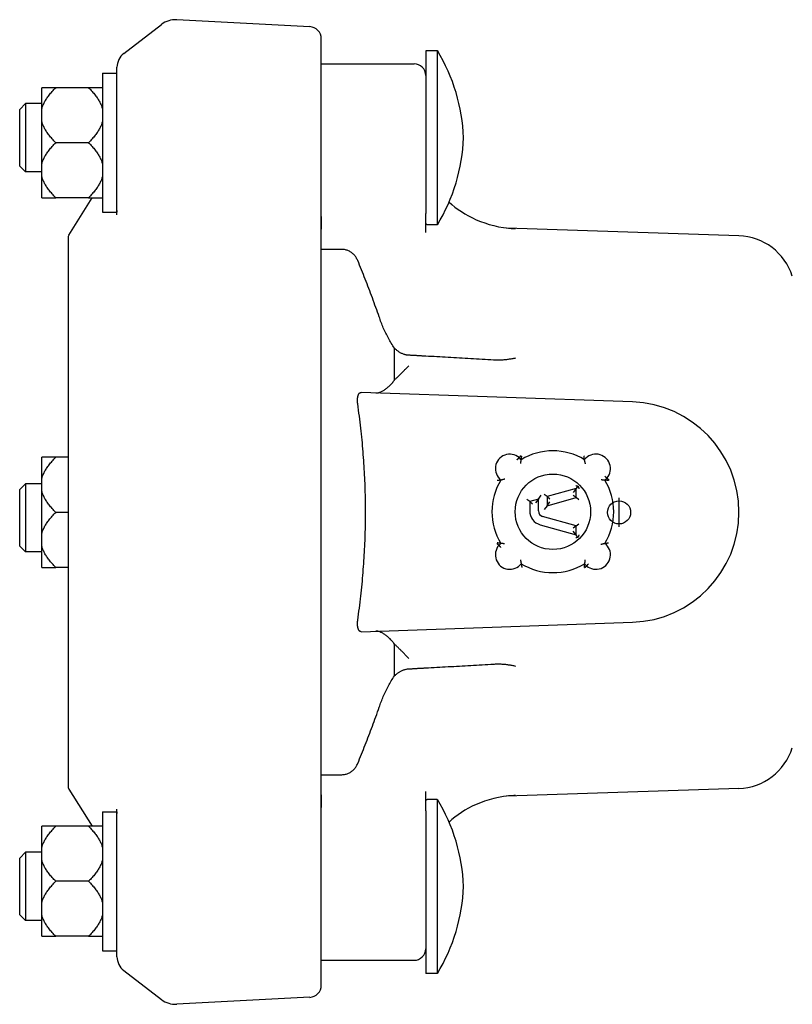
# Model space of a CAD drawing. Header units: millimetres. Extents: x 577 to 4791, y 137 to 743.
# Tile 2 of 4: x 800 to 933, y 356 to 525. Entities that reach past the tile are written whole.
import ezdxf

# ---------------------------------------------------------------- set-up
doc = ezdxf.new("R2010")
doc.units = ezdxf.units.MM
doc.layers.add('DETAIL', color=2, linetype='Continuous')
doc.layers.add('ORIGIN', color=6, linetype='Continuous')

msp = doc.modelspace()

# ---------------------------------------------------------------- linework, layer by layer
at = {"layer": 'DETAIL'}
for p, q in [((817.56, 519.62), (824.05, 524.62)), ((849.62, 524.24), (826.7, 525.44)), ((851.62, 491.55), (851.62, 522.14)), ((869.62, 520.1), (869.62, 492.06)), ((871.62, 520.1), (869.62, 520.1)), ((871.62, 520.1), (871.62, 490.1)), ((851.62, 517.84), (867.62, 517.84)), ((813.89, 516.25), (813.89, 492.25)), ((813.89, 516.25), (816.39, 516.25)), ((816.39, 491.81), (816.39, 517.24)), ((803.44, 510.07), (803.44, 513.73)), ((805.84, 513.73), (803.44, 513.73)), ((811.49, 513.73), (805.84, 513.73)), ((813.89, 513.73), (811.49, 513.73)), ((799.62, 509.98), (800.62, 510.98)), ((800.62, 510.98), (800.62, 499.23)), ((803.44, 510.98), (800.62, 510.98)), ((799.62, 500.23), (799.62, 509.98)), ((803.44, 507.91), (803.44, 510.07)), ((803.44, 500.58), (803.44, 507.91)), ((811.49, 504.25), (805.84, 504.25)), ((799.62, 500.23), (800.62, 499.23)), ((803.44, 499.23), (800.62, 499.23)), ((803.44, 498.43), (803.44, 500.58)), ((803.44, 494.76), (803.44, 498.43)), ((803.44, 494.76), (805.84, 494.76)), ((811.49, 494.76), (805.84, 494.76)), ((808.1, 488.31), (812.13, 494.76)), ((811.49, 494.76), (813.89, 494.76)), ((813.89, 492.25), (816.27, 492.25)), ((851.62, 491.55), (851.62, 489.33)), ((869.62, 488.74), (869.62, 492.06)), ((851.62, 391.87), (851.62, 489.33)), ((871.62, 490.1), (869.89, 490.1)), ((923.62, 488.21), (883.62, 489.54)), ((807.95, 487.78), (807.95, 393.37)), ((855.17, 485.85), (851.62, 485.85)), ((864.21, 463.33), (864.21, 468.83)), ((905.28, 459.57), (858.49, 461.21)), ((805.84, 450.02), (803.44, 450.02)), ((803.44, 446.35), (803.44, 450.02)), ((807.95, 450.02), (805.84, 450.02)), ((886.08, 449.61), (885.73, 449.98)), ((803.44, 444.2), (803.44, 446.35)), ((900.51, 446.1), (900.85, 446.43)), ((799.62, 444.46), (800.62, 445.46)), ((800.62, 445.46), (800.62, 433.71)), ((803.44, 445.46), (800.62, 445.46)), ((895.54, 444.64), (890.54, 443.24)), ((895.54, 444.64), (895.04, 443.98)), ((895.86, 445.06), (895.54, 444.64)), ((895.54, 443.08), (895.54, 444.64)), ((799.62, 434.71), (799.62, 444.46)), ((803.44, 436.87), (803.44, 444.2)), ((889.04, 442.82), (889.54, 443.47)), ((890.54, 443.24), (890.04, 443.62)), ((890.54, 443.24), (891.04, 442.86)), ((890.54, 443.24), (890.54, 441.68)), ((890.54, 441.68), (895.54, 443.08)), ((895.54, 443.08), (895.04, 443.46)), ((896.04, 442.7), (895.54, 443.08)), ((887.54, 442.39), (887.04, 442.77)), ((889.04, 442.82), (887.54, 442.39)), ((887.54, 442.39), (887.54, 440.79)), ((887.54, 442.39), (888.04, 442.02)), ((889.04, 442.82), (888.54, 442.16)), ((889.04, 440.79), (889.04, 442.82)), ((890.54, 441.68), (890.04, 441.02)), ((890.54, 441.68), (891.04, 442.34)), ((807.95, 440.53), (805.84, 440.53)), ((895.54, 438.21), (889.77, 439.82)), ((889.37, 438.38), (895.54, 436.65)), ((895.54, 438.21), (895.04, 437.83)), ((895.54, 438.21), (896.04, 438.58)), ((895.54, 436.65), (895.54, 438.21)), ((803.44, 434.71), (803.44, 436.87)), ((895.54, 436.65), (895.04, 437.31)), ((895.86, 436.22), (895.54, 436.65)), ((799.62, 434.71), (800.62, 433.71)), ((803.44, 431.05), (803.44, 434.71)), ((882.57, 435.18), (882.22, 434.84)), ((803.44, 433.71), (800.62, 433.71)), ((897, 431.67), (897.35, 431.31)), ((803.44, 431.05), (805.84, 431.05)), ((807.95, 431.05), (805.84, 431.05)), ((858.49, 419.96), (905.28, 421.6)), ((864.21, 412.34), (864.21, 417.84)), ((851.62, 395.32), (855.17, 395.32)), ((808.1, 392.84), (812.11, 386.42)), ((869.62, 389.11), (869.62, 392.43)), ((923.62, 392.96), (883.62, 391.63)), ((851.62, 391.87), (851.62, 389.65)), ((871.62, 391.07), (869.89, 391.07)), ((871.62, 391.07), (871.62, 361.07)), ((813.89, 388.94), (813.89, 364.94)), ((813.89, 388.94), (816.27, 388.94)), ((816.39, 363.95), (816.39, 389.38)), ((851.62, 359.05), (851.62, 389.65)), ((869.62, 389.11), (869.62, 361.07)), ((805.84, 386.42), (803.44, 386.42)), ((803.44, 382.76), (803.44, 386.42)), ((811.49, 386.42), (805.84, 386.42)), ((813.89, 386.42), (811.49, 386.42)), ((799.62, 380.94), (800.62, 381.94)), ((800.62, 381.94), (800.62, 370.19)), ((803.44, 381.94), (800.62, 381.94)), ((803.44, 380.61), (803.44, 382.76)), ((799.62, 371.19), (799.62, 380.94)), ((803.44, 373.28), (803.44, 380.61)), ((811.49, 376.94), (805.84, 376.94)), ((803.44, 371.12), (803.44, 373.28)), ((799.62, 371.19), (800.62, 370.19)), ((803.44, 370.19), (800.62, 370.19)), ((803.44, 367.46), (803.44, 371.12)), ((803.44, 367.46), (805.84, 367.46)), ((811.49, 367.46), (805.84, 367.46)), ((811.49, 367.46), (813.89, 367.46)), ((813.89, 364.94), (816.39, 364.94)), ((851.62, 363.33), (867.62, 363.33)), ((817.56, 361.57), (824.05, 356.57)), ((871.62, 361.07), (869.62, 361.07)), ((849.62, 356.95), (826.7, 355.75))]:
    msp.add_line(p, q, dxfattribs=at)
at = {"layer": 'DETAIL', "flags": 128}
for points in [[(803.44, 510.07), (803.48, 510.21), (803.52, 510.36), (803.57, 510.5), (803.63, 510.65), (803.69, 510.8), (803.76, 510.94), (803.83, 511.09), (803.9, 511.24), (803.98, 511.39), (804.07, 511.54), (804.16, 511.69), (804.26, 511.84), (804.36, 511.99), (804.46, 512.14), (804.58, 512.29), (804.69, 512.45), (804.82, 512.6), (804.95, 512.76), (805.08, 512.92), (805.22, 513.08), (805.37, 513.24), (805.52, 513.4), (805.67, 513.56), (805.84, 513.73)], [(811.49, 513.73), (811.65, 513.56), (811.81, 513.4), (811.96, 513.24), (812.11, 513.08), (812.25, 512.92), (812.38, 512.76), (812.51, 512.6), (812.63, 512.45), (812.75, 512.29), (812.86, 512.14), (812.97, 511.99), (813.07, 511.84), (813.17, 511.69), (813.26, 511.54), (813.34, 511.39), (813.42, 511.24), (813.5, 511.09), (813.57, 510.94), (813.64, 510.8), (813.7, 510.65), (813.75, 510.5), (813.8, 510.36), (813.85, 510.21), (813.89, 510.07)], [(805.84, 504.25), (805.67, 504.41), (805.52, 504.58), (805.37, 504.74), (805.22, 504.9), (805.08, 505.06), (804.95, 505.22), (804.82, 505.37), (804.69, 505.53), (804.58, 505.68), (804.46, 505.84), (804.36, 505.99), (804.26, 506.14), (804.16, 506.29), (804.07, 506.44), (803.98, 506.59), (803.9, 506.74), (803.83, 506.89), (803.76, 507.03), (803.69, 507.18), (803.63, 507.33), (803.57, 507.47), (803.52, 507.62), (803.48, 507.77), (803.44, 507.91)], [(813.89, 507.91), (813.85, 507.77), (813.8, 507.62), (813.75, 507.47), (813.7, 507.33), (813.64, 507.18), (813.57, 507.03), (813.5, 506.89), (813.42, 506.74), (813.34, 506.59), (813.26, 506.44), (813.17, 506.29), (813.07, 506.14), (812.97, 505.99), (812.86, 505.84), (812.75, 505.68), (812.63, 505.53), (812.51, 505.37), (812.38, 505.22), (812.25, 505.06), (812.11, 504.9), (811.96, 504.74), (811.81, 504.58), (811.65, 504.41), (811.49, 504.25)], [(803.44, 500.58), (803.48, 500.73), (803.52, 500.88), (803.57, 501.02), (803.63, 501.17), (803.69, 501.31), (803.76, 501.46), (803.83, 501.61), (803.9, 501.76), (803.98, 501.9), (804.07, 502.05), (804.16, 502.2), (804.26, 502.35), (804.36, 502.5), (804.46, 502.66), (804.58, 502.81), (804.69, 502.96), (804.82, 503.12), (804.95, 503.28), (805.08, 503.44), (805.22, 503.59), (805.37, 503.76), (805.52, 503.92), (805.67, 504.08), (805.84, 504.25)], [(811.49, 504.25), (811.65, 504.08), (811.81, 503.92), (811.96, 503.76), (812.11, 503.59), (812.25, 503.44), (812.38, 503.28), (812.51, 503.12), (812.63, 502.96), (812.75, 502.81), (812.86, 502.66), (812.97, 502.5), (813.07, 502.35), (813.17, 502.2), (813.26, 502.05), (813.34, 501.9), (813.42, 501.76), (813.5, 501.61), (813.57, 501.46), (813.64, 501.31), (813.7, 501.17), (813.75, 501.02), (813.8, 500.88), (813.85, 500.73), (813.89, 500.58)], [(805.84, 494.76), (805.67, 494.93), (805.52, 495.09), (805.37, 495.26), (805.22, 495.42), (805.08, 495.58), (804.95, 495.73), (804.82, 495.89), (804.69, 496.05), (804.58, 496.2), (804.46, 496.35), (804.36, 496.51), (804.26, 496.66), (804.16, 496.81), (804.07, 496.96), (803.98, 497.11), (803.9, 497.26), (803.83, 497.4), (803.76, 497.55), (803.69, 497.7), (803.63, 497.84), (803.57, 497.99), (803.52, 498.14), (803.48, 498.28), (803.44, 498.43)], [(813.89, 498.43), (813.85, 498.28), (813.8, 498.14), (813.75, 497.99), (813.7, 497.84), (813.64, 497.7), (813.57, 497.55), (813.5, 497.4), (813.42, 497.26), (813.34, 497.11), (813.26, 496.96), (813.17, 496.81), (813.07, 496.66), (812.97, 496.51), (812.86, 496.35), (812.75, 496.2), (812.63, 496.05), (812.51, 495.89), (812.38, 495.73), (812.25, 495.58), (812.11, 495.42), (811.96, 495.26), (811.81, 495.09), (811.65, 494.93), (811.49, 494.76)], [(873.64, 494.01), (874.13, 493.58), (874.65, 493.16), (875.2, 492.75), (875.78, 492.36), (876.38, 491.99), (877.01, 491.63), (877.66, 491.3), (878.34, 490.98), (879.05, 490.69), (879.79, 490.42), (880.56, 490.17), (881.35, 489.95), (882.18, 489.77), (883.03, 489.62), (883.47, 489.56), (883.91, 489.51), (884.36, 489.47), (884.8, 489.45)], [(816.39, 492.57), (816.39, 492.55), (816.39, 492.52), (816.39, 492.5), (816.38, 492.48), (816.38, 492.45), (816.38, 492.43), (816.38, 492.41), (816.37, 492.39), (816.37, 492.38), (816.36, 492.36), (816.36, 492.34), (816.35, 492.33), (816.35, 492.32), (816.34, 492.3), (816.33, 492.29), (816.33, 492.28), (816.32, 492.28), (816.31, 492.27), (816.31, 492.26), (816.3, 492.26), (816.29, 492.25), (816.28, 492.25), (816.27, 492.25), (816.27, 492.25)], [(851.59, 490.39), (851.59, 490.43), (851.59, 490.46), (851.59, 490.5), (851.59, 490.54), (851.59, 490.58), (851.59, 490.62), (851.59, 490.65), (851.59, 490.69), (851.59, 490.73), (851.59, 490.77), (851.59, 490.8), (851.59, 490.84), (851.59, 490.88), (851.59, 490.92), (851.59, 490.96), (851.6, 490.99), (851.6, 491.03), (851.6, 491.07), (851.6, 491.11), (851.6, 491.15), (851.6, 491.18), (851.61, 491.22), (851.61, 491.26), (851.61, 491.3)], [(851.61, 491.3), (851.61, 491.31), (851.61, 491.32), (851.61, 491.33), (851.61, 491.34), (851.61, 491.35), (851.61, 491.36), (851.61, 491.37), (851.61, 491.38), (851.61, 491.39), (851.61, 491.4), (851.61, 491.41), (851.61, 491.43), (851.61, 491.44), (851.61, 491.45), (851.61, 491.46), (851.62, 491.47), (851.62, 491.48), (851.62, 491.49), (851.62, 491.5), (851.62, 491.51), (851.62, 491.52), (851.62, 491.53), (851.62, 491.54), (851.62, 491.55)], [(869.89, 490.1), (869.87, 490.1), (869.85, 490.11), (869.83, 490.11), (869.81, 490.12), (869.8, 490.13), (869.78, 490.14), (869.76, 490.15), (869.75, 490.17), (869.73, 490.18), (869.72, 490.2), (869.71, 490.22), (869.69, 490.24), (869.68, 490.27), (869.67, 490.29), (869.66, 490.32), (869.65, 490.35), (869.64, 490.38), (869.64, 490.42), (869.63, 490.45), (869.63, 490.49), (869.62, 490.53), (869.62, 490.57), (869.62, 490.61), (869.62, 490.66)], [(851.61, 489.59), (851.61, 489.62), (851.61, 489.65), (851.6, 489.69), (851.6, 489.72), (851.6, 489.75), (851.6, 489.79), (851.6, 489.82), (851.6, 489.85), (851.6, 489.89), (851.59, 489.92), (851.59, 489.95), (851.59, 489.99), (851.59, 490.02), (851.59, 490.05), (851.59, 490.09), (851.59, 490.12), (851.59, 490.15), (851.59, 490.19), (851.59, 490.22), (851.59, 490.25), (851.59, 490.29), (851.59, 490.32), (851.59, 490.35), (851.59, 490.39)], [(851.62, 489.33), (851.62, 489.34), (851.62, 489.35), (851.62, 489.36), (851.62, 489.37), (851.62, 489.38), (851.62, 489.39), (851.62, 489.41), (851.62, 489.42), (851.61, 489.43), (851.61, 489.44), (851.61, 489.45), (851.61, 489.46), (851.61, 489.47), (851.61, 489.48), (851.61, 489.49), (851.61, 489.5), (851.61, 489.51), (851.61, 489.52), (851.61, 489.53), (851.61, 489.54), (851.61, 489.55), (851.61, 489.56), (851.61, 489.58), (851.61, 489.59)], [(884.8, 489.45), (884.82, 489.45), (884.83, 489.45), (884.84, 489.45), (884.85, 489.44), (884.86, 489.44), (884.87, 489.44), (884.89, 489.44), (884.9, 489.44), (884.91, 489.44), (884.92, 489.44), (884.93, 489.44), (884.94, 489.44), (884.96, 489.44), (884.97, 489.44), (884.98, 489.44), (884.99, 489.44), (885, 489.44), (885.01, 489.44), (885.02, 489.44), (885.04, 489.44), (885.05, 489.44), (885.06, 489.43), (885.07, 489.43), (885.08, 489.43)], [(857.89, 483.93), (857.83, 484.06), (857.77, 484.19), (857.7, 484.32), (857.63, 484.45), (857.55, 484.57), (857.46, 484.69), (857.37, 484.8), (857.27, 484.91), (857.17, 485.01), (857.06, 485.11), (856.95, 485.21), (856.83, 485.3), (856.71, 485.38), (856.59, 485.46), (856.46, 485.53), (856.33, 485.6), (856.19, 485.65), (856.05, 485.7), (855.91, 485.75), (855.76, 485.78), (855.62, 485.81), (855.47, 485.83), (855.32, 485.84), (855.17, 485.85)], [(861.6, 474.21), (861.45, 474.63), (861.31, 475.04), (861.17, 475.45), (861.02, 475.86), (860.87, 476.27), (860.73, 476.67), (860.58, 477.08), (860.43, 477.49), (860.28, 477.9), (860.12, 478.3), (859.97, 478.71), (859.82, 479.11), (859.66, 479.52), (859.5, 479.92), (859.35, 480.33), (859.19, 480.73), (859.03, 481.13), (858.87, 481.53), (858.71, 481.94), (858.55, 482.34), (858.38, 482.74), (858.22, 483.13), (858.06, 483.53), (857.89, 483.93)], [(864.21, 468.83), (864.07, 469.04), (863.94, 469.25), (863.81, 469.47), (863.68, 469.68), (863.56, 469.9), (863.43, 470.11), (863.31, 470.33), (863.19, 470.55), (863.07, 470.77), (862.96, 470.99), (862.84, 471.22), (862.73, 471.44), (862.63, 471.67), (862.52, 471.9), (862.42, 472.12), (862.31, 472.35), (862.22, 472.58), (862.12, 472.81), (862.03, 473.05), (861.93, 473.28), (861.85, 473.51), (861.76, 473.75), (861.68, 473.98), (861.6, 474.21)], [(866.68, 467.61), (866.56, 467.62), (866.45, 467.63), (866.33, 467.65), (866.22, 467.67), (866.1, 467.7), (865.99, 467.73), (865.88, 467.76), (865.77, 467.8), (865.66, 467.84), (865.55, 467.89), (865.45, 467.94), (865.34, 467.99), (865.24, 468.05), (865.13, 468.11), (865.03, 468.17), (864.94, 468.23), (864.84, 468.3), (864.74, 468.37), (864.65, 468.44), (864.56, 468.52), (864.47, 468.59), (864.38, 468.67), (864.29, 468.75), (864.21, 468.83)], [(869.62, 467.45), (869.49, 467.46), (869.37, 467.46), (869.25, 467.47), (869.13, 467.48), (869, 467.48), (868.88, 467.49), (868.76, 467.5), (868.64, 467.5), (868.52, 467.51), (868.39, 467.52), (868.27, 467.52), (868.15, 467.53), (868.03, 467.54), (867.9, 467.54), (867.78, 467.55), (867.66, 467.56), (867.54, 467.56), (867.42, 467.57), (867.29, 467.58), (867.17, 467.58), (867.05, 467.59), (866.93, 467.6), (866.8, 467.6), (866.68, 467.61)], [(881.32, 466.79), (880.83, 466.81), (880.33, 466.84), (879.84, 466.87), (879.35, 466.9), (878.86, 466.93), (878.36, 466.96), (877.87, 466.98), (877.38, 467.01), (876.89, 467.04), (876.4, 467.07), (875.91, 467.09), (875.43, 467.12), (874.94, 467.15), (874.45, 467.18), (873.97, 467.2), (873.48, 467.23), (872.99, 467.26), (872.51, 467.29), (872.03, 467.31), (871.54, 467.34), (871.06, 467.37), (870.58, 467.39), (870.1, 467.42), (869.62, 467.45)], [(885.08, 467.12), (884.93, 467.08), (884.78, 467.05), (884.62, 467.02), (884.47, 466.99), (884.32, 466.96), (884.16, 466.93), (884.01, 466.91), (883.85, 466.89), (883.69, 466.87), (883.54, 466.85), (883.38, 466.83), (883.22, 466.81), (883.06, 466.8), (882.91, 466.79), (882.75, 466.78), (882.59, 466.77), (882.43, 466.77), (882.27, 466.77), (882.11, 466.76), (881.95, 466.77), (881.8, 466.77), (881.64, 466.77), (881.48, 466.78), (881.32, 466.79)], [(864.21, 463.33), (864.3, 463.42), (864.4, 463.52), (864.5, 463.61), (864.6, 463.7), (864.7, 463.8), (864.8, 463.89), (864.9, 463.99), (865, 464.09), (865.1, 464.19), (865.2, 464.29), (865.31, 464.39), (865.41, 464.49), (865.52, 464.59), (865.62, 464.7), (865.73, 464.81), (865.83, 464.91), (865.94, 465.02), (866.04, 465.13), (866.15, 465.24), (866.26, 465.35), (866.36, 465.46), (866.47, 465.57), (866.58, 465.69), (866.68, 465.8)], [(861.6, 461.2), (861.69, 461.23), (861.8, 461.27), (861.9, 461.32), (862.01, 461.37), (862.12, 461.42), (862.23, 461.49), (862.34, 461.55), (862.46, 461.62), (862.57, 461.7), (862.69, 461.78), (862.81, 461.87), (862.92, 461.96), (863.04, 462.05), (863.15, 462.15), (863.27, 462.25), (863.38, 462.36), (863.49, 462.47), (863.6, 462.58), (863.71, 462.7), (863.82, 462.82), (863.92, 462.94), (864.02, 463.07), (864.12, 463.2), (864.21, 463.33)], [(857.89, 459.29), (857.89, 459.34), (857.88, 459.38), (857.88, 459.43), (857.87, 459.48), (857.87, 459.53), (857.87, 459.57), (857.86, 459.62), (857.86, 459.67), (857.86, 459.71), (857.86, 459.76), (857.86, 459.8), (857.86, 459.85), (857.86, 459.9), (857.86, 459.94), (857.86, 459.98), (857.86, 460.03), (857.86, 460.07), (857.87, 460.11), (857.87, 460.16), (857.87, 460.2), (857.88, 460.24), (857.88, 460.28), (857.89, 460.32), (857.89, 460.36)], [(857.89, 460.36), (857.91, 460.43), (857.92, 460.49), (857.93, 460.56), (857.95, 460.62), (857.97, 460.68), (857.99, 460.73), (858.01, 460.78), (858.03, 460.83), (858.05, 460.88), (858.07, 460.92), (858.1, 460.96), (858.12, 461), (858.15, 461.03), (858.17, 461.06), (858.2, 461.09), (858.23, 461.12), (858.26, 461.14), (858.29, 461.16), (858.32, 461.17), (858.35, 461.19), (858.39, 461.2), (858.42, 461.2), (858.45, 461.21), (858.49, 461.21)], [(861, 461.12), (861.02, 461.12), (861.05, 461.12), (861.07, 461.12), (861.1, 461.12), (861.12, 461.12), (861.15, 461.12), (861.17, 461.12), (861.2, 461.12), (861.22, 461.13), (861.25, 461.13), (861.28, 461.13), (861.3, 461.13), (861.33, 461.14), (861.35, 461.14), (861.38, 461.15), (861.4, 461.15), (861.42, 461.16), (861.45, 461.16), (861.47, 461.17), (861.5, 461.17), (861.52, 461.18), (861.55, 461.19), (861.57, 461.19), (861.6, 461.2)], [(857.9, 459.23), (857.9, 459.23), (857.9, 459.23), (857.9, 459.23), (857.9, 459.24), (857.9, 459.24), (857.9, 459.24), (857.9, 459.24), (857.9, 459.25), (857.9, 459.25), (857.9, 459.25), (857.9, 459.26), (857.9, 459.26), (857.9, 459.26), (857.9, 459.26), (857.9, 459.27), (857.9, 459.27), (857.9, 459.27), (857.9, 459.27), (857.9, 459.28), (857.89, 459.28), (857.89, 459.28), (857.89, 459.28), (857.89, 459.29), (857.89, 459.29)], [(857.9, 421.94), (857.98, 422.47), (858.05, 423), (858.11, 423.52), (858.18, 424.04), (858.25, 424.56), (858.31, 425.08), (858.37, 425.6), (858.43, 426.11), (858.48, 426.62), (858.54, 427.13), (858.59, 427.64), (858.64, 428.15), (858.69, 428.66), (858.73, 429.17), (858.78, 429.67), (858.82, 430.18), (858.86, 430.68), (858.9, 431.18), (858.93, 431.68), (858.96, 432.18), (859, 432.68), (859.03, 433.18), (859.05, 433.68), (859.08, 434.17), (859.1, 434.67), (859.13, 435.16), (859.15, 435.66), (859.16, 436.15), (859.18, 436.65), (859.2, 437.14), (859.21, 437.63), (859.22, 438.12), (859.23, 438.62), (859.23, 439.11), (859.24, 439.6), (859.24, 440.09), (859.24, 440.58), (859.24, 441.08), (859.24, 441.57), (859.23, 442.06), (859.23, 442.55), (859.22, 443.05), (859.21, 443.54), (859.2, 444.03), (859.18, 444.52), (859.16, 445.02), (859.15, 445.51), (859.13, 446.01), (859.1, 446.5), (859.08, 447), (859.05, 447.49), (859.03, 447.99), (859, 448.49), (858.96, 448.99), (858.93, 449.49), (858.9, 449.99), (858.86, 450.49), (858.82, 450.99), (858.78, 451.5), (858.73, 452), (858.69, 452.51), (858.64, 453.02), (858.59, 453.52), (858.54, 454.04), (858.48, 454.55), (858.43, 455.06), (858.37, 455.57), (858.31, 456.09), (858.25, 456.61), (858.18, 457.13), (858.11, 457.65), (858.05, 458.17), (857.98, 458.7), (857.9, 459.23)], [(803.44, 446.35), (803.48, 446.5), (803.52, 446.64), (803.57, 446.79), (803.63, 446.94), (803.69, 447.08), (803.76, 447.23), (803.83, 447.38), (803.9, 447.52), (803.98, 447.67), (804.07, 447.82), (804.16, 447.97), (804.26, 448.12), (804.36, 448.27), (804.46, 448.43), (804.58, 448.58), (804.69, 448.73), (804.82, 448.89), (804.95, 449.05), (805.08, 449.2), (805.22, 449.36), (805.37, 449.52), (805.52, 449.69), (805.67, 449.85), (805.84, 450.02)], [(885.39, 449.61), (885.41, 449.64), (885.43, 449.66), (885.45, 449.68), (885.48, 449.71), (885.5, 449.73), (885.52, 449.75), (885.54, 449.77), (885.56, 449.79), (885.58, 449.82), (885.6, 449.83), (885.61, 449.85), (885.63, 449.87), (885.64, 449.89), (885.66, 449.9), (885.67, 449.92), (885.68, 449.93), (885.69, 449.94), (885.7, 449.95), (885.71, 449.96), (885.72, 449.97), (885.72, 449.97), (885.73, 449.97), (885.73, 449.98), (885.73, 449.98)], [(885.73, 449.98), (885.73, 449.98), (885.73, 449.98), (885.74, 449.98), (885.74, 449.99), (885.75, 450), (885.76, 450.01), (885.76, 450.02), (885.78, 450.03), (885.79, 450.04), (885.8, 450.05), (885.81, 450.07), (885.83, 450.08), (885.85, 450.1), (885.86, 450.12), (885.88, 450.14), (885.9, 450.16), (885.92, 450.18), (885.94, 450.2), (885.96, 450.23), (885.98, 450.25), (886, 450.27), (886.03, 450.3), (886.05, 450.32), (886.07, 450.34)], [(886.08, 449.61), (886.08, 449.61), (886.08, 449.62), (886.08, 449.63), (886.09, 449.64), (886.09, 449.65), (886.09, 449.67), (886.09, 449.69), (886.1, 449.71), (886.1, 449.74), (886.1, 449.77), (886.11, 449.79), (886.11, 449.82), (886.11, 449.85), (886.12, 449.89), (886.12, 449.92), (886.13, 449.95), (886.13, 449.99), (886.14, 450.02), (886.14, 450.06), (886.15, 450.09), (886.15, 450.13), (886.16, 450.17), (886.16, 450.21), (886.17, 450.24)], [(897, 449.61), (897, 449.61), (897, 449.62), (897, 449.63), (896.99, 449.64), (896.99, 449.66), (896.99, 449.67), (896.99, 449.69), (896.98, 449.72), (896.98, 449.74), (896.97, 449.77), (896.97, 449.8), (896.96, 449.83), (896.96, 449.86), (896.95, 449.89), (896.95, 449.92), (896.94, 449.96), (896.94, 449.99), (896.93, 450.03), (896.93, 450.06), (896.92, 450.1), (896.92, 450.14), (896.91, 450.17), (896.91, 450.21), (896.9, 450.25)], [(886.01, 448.97), (886.01, 449.01), (886.01, 449.05), (886.02, 449.08), (886.02, 449.12), (886.03, 449.16), (886.03, 449.19), (886.04, 449.23), (886.04, 449.27), (886.04, 449.3), (886.05, 449.33), (886.05, 449.37), (886.06, 449.4), (886.06, 449.43), (886.06, 449.46), (886.07, 449.48), (886.07, 449.51), (886.07, 449.53), (886.07, 449.55), (886.08, 449.57), (886.08, 449.58), (886.08, 449.6), (886.08, 449.61), (886.08, 449.61), (886.08, 449.61)], [(897.16, 448.92), (897.14, 448.96), (897.13, 449), (897.12, 449.04), (897.11, 449.07), (897.11, 449.11), (897.1, 449.15), (897.09, 449.19), (897.08, 449.23), (897.07, 449.26), (897.06, 449.3), (897.05, 449.34), (897.05, 449.37), (897.04, 449.4), (897.03, 449.43), (897.03, 449.46), (897.02, 449.49), (897.02, 449.52), (897.01, 449.54), (897.01, 449.56), (897.01, 449.58), (897, 449.59), (897, 449.6), (897, 449.61), (897, 449.61)], [(900.49, 446.77), (900.51, 446.75), (900.54, 446.73), (900.56, 446.71), (900.58, 446.68), (900.61, 446.66), (900.63, 446.64), (900.65, 446.62), (900.67, 446.6), (900.69, 446.58), (900.71, 446.56), (900.73, 446.55), (900.75, 446.53), (900.76, 446.51), (900.78, 446.5), (900.79, 446.49), (900.8, 446.47), (900.81, 446.46), (900.82, 446.45), (900.83, 446.45), (900.84, 446.44), (900.85, 446.43), (900.85, 446.43), (900.85, 446.43), (900.85, 446.43)], [(900.85, 446.43), (900.85, 446.43), (900.86, 446.42), (900.86, 446.42), (900.86, 446.42), (900.87, 446.41), (900.88, 446.4), (900.89, 446.39), (900.9, 446.38), (900.91, 446.37), (900.93, 446.36), (900.94, 446.34), (900.96, 446.33), (900.98, 446.31), (900.99, 446.29), (901.01, 446.27), (901.03, 446.25), (901.05, 446.23), (901.08, 446.21), (901.1, 446.19), (901.12, 446.17), (901.14, 446.15), (901.17, 446.13), (901.19, 446.1), (901.21, 446.08)], [(882.57, 446.1), (882.57, 446.1), (882.56, 446.1), (882.56, 446.1), (882.54, 446.1), (882.53, 446.09), (882.51, 446.09), (882.49, 446.09), (882.47, 446.08), (882.44, 446.08), (882.42, 446.08), (882.39, 446.07), (882.36, 446.07), (882.33, 446.06), (882.29, 446.06), (882.26, 446.05), (882.23, 446.05), (882.19, 446.04), (882.16, 446.04), (882.12, 446.03), (882.09, 446.03), (882.05, 446.02), (882.01, 446.02), (881.97, 446.01), (881.94, 446.01)], [(883.27, 446.26), (883.23, 446.25), (883.19, 446.24), (883.15, 446.23), (883.11, 446.22), (883.07, 446.21), (883.03, 446.2), (882.99, 446.19), (882.96, 446.18), (882.92, 446.17), (882.88, 446.16), (882.85, 446.16), (882.81, 446.15), (882.78, 446.14), (882.75, 446.14), (882.72, 446.13), (882.69, 446.12), (882.66, 446.12), (882.64, 446.11), (882.62, 446.11), (882.6, 446.11), (882.59, 446.11), (882.58, 446.1), (882.57, 446.1), (882.57, 446.1)], [(895.5, 445.15), (895.51, 445.15), (895.51, 445.15), (895.51, 445.15), (895.51, 445.15), (895.51, 445.15), (895.51, 445.15), (895.51, 445.15), (895.52, 445.14), (895.52, 445.14), (895.52, 445.14), (895.52, 445.14), (895.52, 445.14), (895.52, 445.14), (895.53, 445.14), (895.53, 445.14), (895.53, 445.14), (895.53, 445.14), (895.53, 445.14), (895.53, 445.14), (895.53, 445.14), (895.54, 445.14), (895.54, 445.14), (895.54, 445.14), (895.54, 445.14)], [(895.54, 445.14), (895.55, 445.14), (895.57, 445.13), (895.58, 445.13), (895.59, 445.13), (895.61, 445.12), (895.62, 445.12), (895.63, 445.12), (895.65, 445.11), (895.66, 445.11), (895.68, 445.11), (895.69, 445.1), (895.7, 445.1), (895.72, 445.1), (895.73, 445.09), (895.74, 445.09), (895.76, 445.09), (895.77, 445.08), (895.78, 445.08), (895.8, 445.08), (895.81, 445.07), (895.82, 445.07), (895.84, 445.07), (895.85, 445.06), (895.86, 445.06)], [(895.86, 445.06), (895.87, 445.04), (895.88, 445.03), (895.88, 445.01), (895.89, 444.99), (895.9, 444.97), (895.9, 444.96), (895.91, 444.94), (895.92, 444.92), (895.93, 444.9), (895.93, 444.88), (895.94, 444.87), (895.95, 444.85), (895.96, 444.83), (895.96, 444.81), (895.97, 444.79), (895.98, 444.77), (895.99, 444.75), (895.99, 444.73), (896, 444.71), (896.01, 444.69), (896.02, 444.67), (896.03, 444.65), (896.03, 444.63), (896.04, 444.61)], [(899.87, 446.18), (899.91, 446.18), (899.94, 446.17), (899.98, 446.17), (900.02, 446.16), (900.05, 446.16), (900.09, 446.15), (900.13, 446.15), (900.16, 446.15), (900.2, 446.14), (900.23, 446.14), (900.26, 446.13), (900.29, 446.13), (900.33, 446.13), (900.35, 446.12), (900.38, 446.12), (900.41, 446.12), (900.43, 446.11), (900.45, 446.11), (900.47, 446.11), (900.48, 446.11), (900.49, 446.1), (900.5, 446.1), (900.51, 446.1), (900.51, 446.1)], [(901.14, 446.01), (901.1, 446.02), (901.07, 446.02), (901.03, 446.03), (900.99, 446.03), (900.96, 446.04), (900.92, 446.04), (900.89, 446.05), (900.85, 446.06), (900.82, 446.06), (900.78, 446.06), (900.75, 446.07), (900.72, 446.07), (900.69, 446.08), (900.66, 446.08), (900.64, 446.08), (900.61, 446.09), (900.59, 446.09), (900.57, 446.09), (900.55, 446.1), (900.54, 446.1), (900.53, 446.1), (900.52, 446.1), (900.51, 446.1), (900.51, 446.1)], [(805.84, 440.53), (805.67, 440.7), (805.52, 440.86), (805.37, 441.02), (805.22, 441.19), (805.08, 441.35), (804.95, 441.5), (804.82, 441.66), (804.69, 441.82), (804.58, 441.97), (804.46, 442.12), (804.36, 442.28), (804.26, 442.43), (804.16, 442.58), (804.07, 442.73), (803.98, 442.88), (803.9, 443.02), (803.83, 443.17), (803.76, 443.32), (803.69, 443.47), (803.63, 443.61), (803.57, 443.76), (803.52, 443.9), (803.48, 444.05), (803.44, 444.2)], [(803.44, 436.87), (803.48, 437.02), (803.52, 437.16), (803.57, 437.31), (803.63, 437.45), (803.69, 437.6), (803.76, 437.75), (803.83, 437.89), (803.9, 438.04), (803.98, 438.19), (804.07, 438.34), (804.16, 438.49), (804.26, 438.64), (804.36, 438.79), (804.46, 438.94), (804.58, 439.1), (804.69, 439.25), (804.82, 439.41), (804.95, 439.56), (805.08, 439.72), (805.22, 439.88), (805.37, 440.04), (805.52, 440.2), (805.67, 440.37), (805.84, 440.53)], [(895.86, 436.22), (895.85, 436.22), (895.83, 436.22), (895.82, 436.21), (895.8, 436.21), (895.79, 436.21), (895.77, 436.2), (895.76, 436.2), (895.74, 436.2), (895.73, 436.19), (895.71, 436.19), (895.7, 436.18), (895.68, 436.18), (895.67, 436.18), (895.65, 436.17), (895.64, 436.17), (895.62, 436.17), (895.61, 436.16), (895.59, 436.16), (895.58, 436.16), (895.56, 436.15), (895.55, 436.15), (895.53, 436.15), (895.52, 436.14), (895.5, 436.14)], [(895.98, 436.52), (895.98, 436.51), (895.97, 436.5), (895.97, 436.48), (895.96, 436.47), (895.96, 436.46), (895.95, 436.44), (895.95, 436.43), (895.94, 436.42), (895.94, 436.41), (895.93, 436.39), (895.93, 436.38), (895.92, 436.37), (895.92, 436.36), (895.91, 436.34), (895.91, 436.33), (895.9, 436.32), (895.9, 436.31), (895.89, 436.3), (895.89, 436.28), (895.88, 436.27), (895.88, 436.26), (895.87, 436.25), (895.87, 436.24), (895.86, 436.22)], [(896.04, 436.67), (896.04, 436.67), (896.04, 436.66), (896.03, 436.66), (896.03, 436.65), (896.03, 436.64), (896.03, 436.64), (896.02, 436.63), (896.02, 436.62), (896.02, 436.62), (896.02, 436.61), (896.01, 436.6), (896.01, 436.6), (896.01, 436.59), (896.01, 436.59), (896, 436.58), (896, 436.57), (896, 436.57), (896, 436.56), (895.99, 436.55), (895.99, 436.55), (895.99, 436.54), (895.99, 436.54), (895.99, 436.53), (895.98, 436.52)], [(805.84, 431.05), (805.67, 431.22), (805.52, 431.38), (805.37, 431.54), (805.22, 431.7), (805.08, 431.86), (804.95, 432.02), (804.82, 432.18), (804.69, 432.33), (804.58, 432.49), (804.46, 432.64), (804.36, 432.79), (804.26, 432.94), (804.16, 433.09), (804.07, 433.24), (803.98, 433.39), (803.9, 433.54), (803.83, 433.69), (803.76, 433.84), (803.69, 433.98), (803.63, 434.13), (803.57, 434.28), (803.52, 434.42), (803.48, 434.57), (803.44, 434.71)], [(882.22, 434.84), (882.22, 434.84), (882.21, 434.85), (882.21, 434.85), (882.2, 434.85), (882.2, 434.86), (882.19, 434.87), (882.18, 434.88), (882.17, 434.89), (882.15, 434.9), (882.14, 434.91), (882.13, 434.93), (882.11, 434.94), (882.09, 434.96), (882.07, 434.98), (882.05, 435), (882.03, 435.02), (882.01, 435.04), (881.99, 435.06), (881.97, 435.08), (881.95, 435.1), (881.92, 435.12), (881.9, 435.14), (881.88, 435.17), (881.85, 435.19)], [(882.57, 435.18), (882.57, 435.18), (882.56, 435.18), (882.56, 435.19), (882.54, 435.19), (882.53, 435.19), (882.51, 435.19), (882.49, 435.19), (882.47, 435.2), (882.45, 435.2), (882.42, 435.2), (882.39, 435.21), (882.36, 435.21), (882.33, 435.22), (882.3, 435.22), (882.26, 435.23), (882.23, 435.23), (882.2, 435.24), (882.16, 435.24), (882.13, 435.25), (882.09, 435.25), (882.05, 435.26), (882.02, 435.26), (881.98, 435.27), (881.94, 435.27)], [(882.58, 434.5), (882.56, 434.52), (882.53, 434.55), (882.51, 434.57), (882.49, 434.59), (882.46, 434.61), (882.44, 434.63), (882.42, 434.65), (882.4, 434.67), (882.38, 434.69), (882.36, 434.71), (882.34, 434.73), (882.32, 434.74), (882.31, 434.76), (882.29, 434.77), (882.28, 434.79), (882.27, 434.8), (882.25, 434.81), (882.24, 434.82), (882.24, 434.82), (882.23, 434.83), (882.22, 434.84), (882.22, 434.84), (882.22, 434.84), (882.22, 434.84)], [(883.21, 435.11), (883.18, 435.11), (883.14, 435.12), (883.1, 435.12), (883.06, 435.12), (883.03, 435.13), (882.99, 435.13), (882.95, 435.14), (882.92, 435.14), (882.88, 435.14), (882.85, 435.15), (882.82, 435.15), (882.79, 435.16), (882.76, 435.16), (882.73, 435.16), (882.7, 435.17), (882.68, 435.17), (882.65, 435.17), (882.63, 435.18), (882.61, 435.18), (882.6, 435.18), (882.59, 435.18), (882.58, 435.18), (882.57, 435.18), (882.57, 435.18)], [(899.82, 435.03), (899.86, 435.04), (899.89, 435.05), (899.93, 435.06), (899.97, 435.07), (900.01, 435.08), (900.05, 435.09), (900.09, 435.1), (900.12, 435.11), (900.16, 435.11), (900.2, 435.12), (900.23, 435.13), (900.27, 435.14), (900.3, 435.14), (900.33, 435.15), (900.36, 435.16), (900.39, 435.16), (900.42, 435.17), (900.44, 435.17), (900.46, 435.17), (900.48, 435.18), (900.49, 435.18), (900.5, 435.18), (900.51, 435.18), (900.51, 435.18)], [(900.51, 435.18), (900.51, 435.18), (900.52, 435.19), (900.53, 435.19), (900.54, 435.19), (900.55, 435.19), (900.57, 435.19), (900.59, 435.2), (900.61, 435.2), (900.64, 435.21), (900.67, 435.21), (900.69, 435.22), (900.72, 435.22), (900.76, 435.23), (900.79, 435.23), (900.82, 435.24), (900.85, 435.24), (900.89, 435.25), (900.92, 435.25), (900.96, 435.26), (901, 435.26), (901.03, 435.27), (901.07, 435.27), (901.11, 435.28), (901.15, 435.28)], [(885.93, 432.37), (885.94, 432.33), (885.95, 432.29), (885.96, 432.25), (885.97, 432.21), (885.98, 432.17), (885.99, 432.13), (886, 432.1), (886, 432.06), (886.01, 432.02), (886.02, 431.99), (886.03, 431.95), (886.03, 431.92), (886.04, 431.88), (886.05, 431.85), (886.05, 431.82), (886.06, 431.79), (886.06, 431.77), (886.07, 431.74), (886.07, 431.72), (886.08, 431.71), (886.08, 431.69), (886.08, 431.68), (886.08, 431.68), (886.08, 431.67)], [(886.08, 431.67), (886.08, 431.67), (886.08, 431.67), (886.08, 431.66), (886.09, 431.65), (886.09, 431.63), (886.09, 431.61), (886.1, 431.59), (886.1, 431.57), (886.1, 431.54), (886.11, 431.52), (886.11, 431.49), (886.12, 431.46), (886.12, 431.43), (886.13, 431.4), (886.13, 431.36), (886.14, 431.33), (886.14, 431.29), (886.15, 431.26), (886.15, 431.22), (886.16, 431.19), (886.16, 431.15), (886.17, 431.11), (886.17, 431.08), (886.18, 431.04)], [(897, 431.67), (897, 431.67), (897, 431.67), (897, 431.66), (897, 431.65), (896.99, 431.63), (896.99, 431.61), (896.99, 431.59), (896.99, 431.57), (896.98, 431.55), (896.98, 431.52), (896.98, 431.49), (896.97, 431.46), (896.97, 431.43), (896.96, 431.4), (896.96, 431.37), (896.95, 431.33), (896.95, 431.3), (896.94, 431.26), (896.94, 431.23), (896.93, 431.19), (896.93, 431.15), (896.92, 431.12), (896.92, 431.08), (896.91, 431.04)], [(897.08, 432.31), (897.07, 432.28), (897.07, 432.24), (897.06, 432.2), (897.06, 432.17), (897.06, 432.13), (897.05, 432.09), (897.05, 432.06), (897.04, 432.02), (897.04, 431.99), (897.03, 431.95), (897.03, 431.92), (897.03, 431.89), (897.02, 431.86), (897.02, 431.83), (897.02, 431.8), (897.01, 431.78), (897.01, 431.75), (897.01, 431.73), (897.01, 431.72), (897, 431.7), (897, 431.69), (897, 431.68), (897, 431.68), (897, 431.67)], [(897.35, 431.31), (897.35, 431.31), (897.34, 431.31), (897.34, 431.31), (897.34, 431.3), (897.33, 431.29), (897.32, 431.28), (897.31, 431.27), (897.3, 431.26), (897.29, 431.25), (897.28, 431.24), (897.26, 431.22), (897.25, 431.21), (897.23, 431.19), (897.21, 431.17), (897.2, 431.15), (897.18, 431.13), (897.16, 431.11), (897.14, 431.09), (897.11, 431.07), (897.09, 431.04), (897.07, 431.02), (897.05, 431), (897.03, 430.97), (897, 430.95)], [(897.69, 431.68), (897.67, 431.65), (897.64, 431.63), (897.62, 431.61), (897.6, 431.58), (897.58, 431.56), (897.56, 431.54), (897.54, 431.52), (897.52, 431.5), (897.5, 431.48), (897.48, 431.46), (897.46, 431.44), (897.45, 431.42), (897.43, 431.4), (897.42, 431.39), (897.41, 431.37), (897.39, 431.36), (897.38, 431.35), (897.37, 431.34), (897.37, 431.33), (897.36, 431.33), (897.35, 431.32), (897.35, 431.32), (897.35, 431.31), (897.35, 431.31)], [(857.89, 420.81), (857.89, 420.85), (857.88, 420.89), (857.88, 420.93), (857.87, 420.97), (857.87, 421.01), (857.87, 421.06), (857.86, 421.1), (857.86, 421.14), (857.86, 421.19), (857.86, 421.23), (857.86, 421.27), (857.86, 421.32), (857.86, 421.36), (857.86, 421.41), (857.86, 421.46), (857.86, 421.5), (857.86, 421.55), (857.87, 421.6), (857.87, 421.64), (857.87, 421.69), (857.88, 421.74), (857.88, 421.79), (857.89, 421.83), (857.89, 421.88)], [(857.89, 421.88), (857.89, 421.88), (857.89, 421.89), (857.89, 421.89), (857.89, 421.89), (857.9, 421.89), (857.9, 421.9), (857.9, 421.9), (857.9, 421.9), (857.9, 421.9), (857.9, 421.91), (857.9, 421.91), (857.9, 421.91), (857.9, 421.91), (857.9, 421.92), (857.9, 421.92), (857.9, 421.92), (857.9, 421.93), (857.9, 421.93), (857.9, 421.93), (857.9, 421.93), (857.9, 421.94), (857.9, 421.94), (857.9, 421.94), (857.9, 421.94)], [(858.49, 419.96), (858.45, 419.96), (858.42, 419.97), (858.39, 419.97), (858.35, 419.98), (858.32, 420), (858.29, 420.01), (858.26, 420.03), (858.23, 420.05), (858.2, 420.08), (858.17, 420.11), (858.15, 420.14), (858.12, 420.17), (858.1, 420.21), (858.07, 420.25), (858.05, 420.29), (858.03, 420.34), (858.01, 420.39), (857.99, 420.44), (857.97, 420.49), (857.95, 420.55), (857.93, 420.61), (857.92, 420.68), (857.91, 420.74), (857.89, 420.81)], [(861.6, 419.97), (861.57, 419.98), (861.55, 419.98), (861.52, 419.99), (861.5, 420), (861.47, 420), (861.45, 420.01), (861.42, 420.01), (861.4, 420.02), (861.38, 420.02), (861.35, 420.03), (861.33, 420.03), (861.3, 420.04), (861.28, 420.04), (861.25, 420.04), (861.22, 420.04), (861.2, 420.05), (861.17, 420.05), (861.15, 420.05), (861.12, 420.05), (861.1, 420.05), (861.07, 420.05), (861.05, 420.05), (861.02, 420.05), (861, 420.05)], [(864.21, 417.84), (864.12, 417.97), (864.02, 418.1), (863.92, 418.23), (863.82, 418.35), (863.71, 418.47), (863.6, 418.59), (863.49, 418.71), (863.38, 418.82), (863.27, 418.92), (863.15, 419.02), (863.04, 419.12), (862.92, 419.22), (862.8, 419.31), (862.69, 419.39), (862.57, 419.47), (862.45, 419.55), (862.34, 419.62), (862.23, 419.69), (862.12, 419.75), (862.01, 419.8), (861.9, 419.85), (861.8, 419.9), (861.69, 419.94), (861.6, 419.97)], [(866.68, 415.37), (866.58, 415.48), (866.47, 415.6), (866.36, 415.71), (866.26, 415.82), (866.15, 415.93), (866.04, 416.04), (865.94, 416.15), (865.83, 416.26), (865.73, 416.36), (865.62, 416.47), (865.52, 416.58), (865.41, 416.68), (865.31, 416.78), (865.2, 416.88), (865.1, 416.98), (865, 417.08), (864.9, 417.18), (864.8, 417.28), (864.7, 417.37), (864.6, 417.47), (864.5, 417.56), (864.4, 417.65), (864.3, 417.75), (864.21, 417.84)], [(869.62, 413.72), (870.1, 413.75), (870.58, 413.78), (871.06, 413.8), (871.54, 413.83), (872.03, 413.86), (872.51, 413.88), (872.99, 413.91), (873.48, 413.94), (873.97, 413.97), (874.45, 413.99), (874.94, 414.02), (875.43, 414.05), (875.91, 414.08), (876.4, 414.1), (876.89, 414.13), (877.38, 414.16), (877.87, 414.19), (878.36, 414.21), (878.86, 414.24), (879.35, 414.27), (879.84, 414.3), (880.33, 414.33), (880.83, 414.36), (881.32, 414.38)], [(881.32, 414.38), (881.48, 414.39), (881.64, 414.4), (881.8, 414.4), (881.96, 414.4), (882.12, 414.41), (882.28, 414.4), (882.43, 414.4), (882.59, 414.4), (882.75, 414.39), (882.91, 414.38), (883.07, 414.37), (883.22, 414.35), (883.38, 414.34), (883.54, 414.32), (883.69, 414.3), (883.85, 414.28), (884, 414.26), (884.16, 414.24), (884.31, 414.21), (884.47, 414.18), (884.62, 414.15), (884.78, 414.12), (884.93, 414.09), (885.08, 414.05)], [(864.21, 412.34), (864.29, 412.42), (864.38, 412.5), (864.47, 412.58), (864.56, 412.65), (864.65, 412.73), (864.74, 412.8), (864.84, 412.87), (864.94, 412.94), (865.03, 413), (865.13, 413.06), (865.24, 413.12), (865.34, 413.18), (865.45, 413.23), (865.55, 413.28), (865.66, 413.33), (865.77, 413.37), (865.88, 413.41), (865.99, 413.44), (866.1, 413.47), (866.22, 413.5), (866.33, 413.52), (866.45, 413.54), (866.56, 413.55), (866.68, 413.56)], [(866.68, 413.56), (866.8, 413.57), (866.93, 413.57), (867.05, 413.58), (867.17, 413.59), (867.29, 413.59), (867.42, 413.6), (867.54, 413.61), (867.66, 413.61), (867.78, 413.62), (867.9, 413.63), (868.03, 413.63), (868.15, 413.64), (868.27, 413.65), (868.39, 413.65), (868.52, 413.66), (868.64, 413.67), (868.76, 413.67), (868.88, 413.68), (869, 413.69), (869.13, 413.69), (869.25, 413.7), (869.37, 413.71), (869.49, 413.71), (869.62, 413.72)], [(861.6, 406.96), (861.68, 407.19), (861.76, 407.42), (861.85, 407.66), (861.93, 407.89), (862.03, 408.12), (862.12, 408.36), (862.22, 408.59), (862.31, 408.82), (862.42, 409.05), (862.52, 409.27), (862.63, 409.5), (862.73, 409.73), (862.84, 409.95), (862.96, 410.18), (863.07, 410.4), (863.19, 410.62), (863.31, 410.84), (863.43, 411.06), (863.56, 411.27), (863.68, 411.49), (863.81, 411.7), (863.94, 411.92), (864.07, 412.13), (864.21, 412.34)], [(857.89, 397.24), (858.06, 397.64), (858.22, 398.04), (858.38, 398.43), (858.55, 398.83), (858.71, 399.23), (858.87, 399.64), (859.03, 400.04), (859.19, 400.44), (859.35, 400.84), (859.5, 401.25), (859.66, 401.65), (859.82, 402.06), (859.97, 402.46), (860.12, 402.87), (860.28, 403.27), (860.43, 403.68), (860.58, 404.09), (860.73, 404.5), (860.87, 404.9), (861.02, 405.31), (861.17, 405.72), (861.31, 406.13), (861.45, 406.54), (861.6, 406.96)], [(855.17, 395.32), (855.32, 395.33), (855.47, 395.34), (855.62, 395.36), (855.77, 395.39), (855.91, 395.42), (856.05, 395.47), (856.19, 395.52), (856.33, 395.58), (856.46, 395.64), (856.59, 395.71), (856.71, 395.79), (856.84, 395.87), (856.95, 395.96), (857.06, 396.06), (857.17, 396.16), (857.27, 396.26), (857.37, 396.37), (857.46, 396.49), (857.55, 396.6), (857.63, 396.72), (857.7, 396.85), (857.77, 396.98), (857.83, 397.11), (857.89, 397.24)], [(851.59, 390.82), (851.59, 390.85), (851.59, 390.88), (851.59, 390.92), (851.59, 390.95), (851.59, 390.98), (851.59, 391.02), (851.59, 391.05), (851.59, 391.08), (851.59, 391.12), (851.59, 391.15), (851.59, 391.18), (851.59, 391.22), (851.59, 391.25), (851.59, 391.28), (851.6, 391.32), (851.6, 391.35), (851.6, 391.38), (851.6, 391.42), (851.6, 391.45), (851.6, 391.48), (851.6, 391.52), (851.61, 391.55), (851.61, 391.58), (851.61, 391.62)], [(851.61, 389.91), (851.61, 389.94), (851.61, 389.98), (851.6, 390.02), (851.6, 390.06), (851.6, 390.1), (851.6, 390.13), (851.6, 390.17), (851.6, 390.21), (851.59, 390.25), (851.59, 390.29), (851.59, 390.32), (851.59, 390.36), (851.59, 390.4), (851.59, 390.44), (851.59, 390.47), (851.59, 390.51), (851.59, 390.55), (851.59, 390.59), (851.59, 390.63), (851.59, 390.66), (851.59, 390.7), (851.59, 390.74), (851.59, 390.78), (851.59, 390.82)], [(851.61, 391.62), (851.61, 391.63), (851.61, 391.64), (851.61, 391.65), (851.61, 391.66), (851.61, 391.67), (851.61, 391.68), (851.61, 391.69), (851.61, 391.7), (851.61, 391.71), (851.61, 391.72), (851.61, 391.74), (851.61, 391.75), (851.61, 391.76), (851.61, 391.77), (851.61, 391.78), (851.62, 391.79), (851.62, 391.8), (851.62, 391.81), (851.62, 391.82), (851.62, 391.83), (851.62, 391.84), (851.62, 391.85), (851.62, 391.86), (851.62, 391.87)], [(869.62, 390.51), (869.62, 390.56), (869.62, 390.6), (869.62, 390.64), (869.63, 390.68), (869.63, 390.72), (869.64, 390.75), (869.64, 390.79), (869.65, 390.82), (869.66, 390.85), (869.67, 390.88), (869.68, 390.9), (869.69, 390.93), (869.71, 390.95), (869.72, 390.97), (869.73, 390.99), (869.75, 391), (869.76, 391.02), (869.78, 391.03), (869.8, 391.04), (869.81, 391.05), (869.83, 391.06), (869.85, 391.06), (869.87, 391.07), (869.89, 391.07)], [(884.8, 391.72), (884.36, 391.7), (883.91, 391.66), (883.47, 391.61), (883.03, 391.55), (882.17, 391.4), (881.35, 391.21), (880.55, 391), (879.78, 390.75), (879.04, 390.48), (878.33, 390.18), (877.65, 389.87), (877, 389.53), (876.37, 389.18), (875.78, 388.8), (875.2, 388.42), (874.65, 388.01), (874.13, 387.59), (873.64, 387.16)], [(885.08, 391.74), (885.07, 391.74), (885.06, 391.74), (885.05, 391.73), (885.04, 391.73), (885.02, 391.73), (885.01, 391.73), (885, 391.73), (884.99, 391.73), (884.98, 391.73), (884.97, 391.73), (884.96, 391.73), (884.94, 391.73), (884.93, 391.73), (884.92, 391.73), (884.91, 391.73), (884.9, 391.73), (884.89, 391.73), (884.87, 391.73), (884.86, 391.73), (884.85, 391.73), (884.84, 391.72), (884.83, 391.72), (884.82, 391.72), (884.8, 391.72)], [(816.27, 388.94), (816.28, 388.94), (816.28, 388.94), (816.29, 388.94), (816.3, 388.93), (816.31, 388.93), (816.31, 388.92), (816.32, 388.91), (816.33, 388.91), (816.34, 388.9), (816.34, 388.89), (816.35, 388.87), (816.35, 388.86), (816.36, 388.85), (816.36, 388.83), (816.37, 388.81), (816.37, 388.8), (816.38, 388.78), (816.38, 388.76), (816.38, 388.74), (816.38, 388.72), (816.39, 388.69), (816.39, 388.67), (816.39, 388.64), (816.39, 388.62)], [(851.62, 389.65), (851.62, 389.66), (851.62, 389.67), (851.62, 389.68), (851.62, 389.69), (851.62, 389.7), (851.62, 389.71), (851.62, 389.73), (851.62, 389.74), (851.61, 389.75), (851.61, 389.76), (851.61, 389.77), (851.61, 389.78), (851.61, 389.79), (851.61, 389.8), (851.61, 389.81), (851.61, 389.82), (851.61, 389.83), (851.61, 389.84), (851.61, 389.85), (851.61, 389.86), (851.61, 389.87), (851.61, 389.89), (851.61, 389.9), (851.61, 389.91)], [(803.44, 382.76), (803.48, 382.91), (803.52, 383.05), (803.57, 383.2), (803.63, 383.34), (803.69, 383.49), (803.76, 383.64), (803.83, 383.78), (803.9, 383.93), (803.98, 384.08), (804.07, 384.23), (804.16, 384.38), (804.26, 384.53), (804.36, 384.68), (804.46, 384.83), (804.58, 384.99), (804.69, 385.14), (804.82, 385.3), (804.95, 385.45), (805.08, 385.61), (805.22, 385.77), (805.37, 385.93), (805.52, 386.1), (805.67, 386.26), (805.84, 386.42)], [(811.49, 386.42), (811.65, 386.26), (811.81, 386.1), (811.96, 385.93), (812.11, 385.77), (812.25, 385.61), (812.38, 385.45), (812.51, 385.3), (812.63, 385.14), (812.75, 384.99), (812.86, 384.83), (812.97, 384.68), (813.07, 384.53), (813.17, 384.38), (813.26, 384.23), (813.34, 384.08), (813.42, 383.93), (813.5, 383.78), (813.57, 383.64), (813.64, 383.49), (813.7, 383.34), (813.75, 383.2), (813.8, 383.05), (813.85, 382.91), (813.89, 382.76)], [(805.84, 376.94), (805.67, 377.11), (805.52, 377.27), (805.37, 377.43), (805.22, 377.59), (805.08, 377.75), (804.95, 377.91), (804.82, 378.07), (804.69, 378.22), (804.58, 378.38), (804.46, 378.53), (804.36, 378.68), (804.26, 378.84), (804.16, 378.99), (804.07, 379.14), (803.98, 379.29), (803.9, 379.43), (803.83, 379.58), (803.76, 379.73), (803.69, 379.88), (803.63, 380.02), (803.57, 380.17), (803.52, 380.31), (803.48, 380.46), (803.44, 380.61)], [(813.89, 380.61), (813.85, 380.46), (813.8, 380.31), (813.75, 380.17), (813.7, 380.02), (813.64, 379.88), (813.57, 379.73), (813.5, 379.58), (813.42, 379.43), (813.34, 379.29), (813.26, 379.14), (813.17, 378.99), (813.07, 378.84), (812.97, 378.68), (812.86, 378.53), (812.75, 378.38), (812.63, 378.22), (812.51, 378.07), (812.38, 377.91), (812.25, 377.75), (812.11, 377.59), (811.96, 377.43), (811.81, 377.27), (811.65, 377.11), (811.49, 376.94)], [(803.44, 373.28), (803.48, 373.42), (803.52, 373.57), (803.57, 373.72), (803.63, 373.86), (803.69, 374.01), (803.76, 374.15), (803.83, 374.3), (803.9, 374.45), (803.98, 374.6), (804.07, 374.75), (804.16, 374.9), (804.26, 375.05), (804.36, 375.2), (804.46, 375.35), (804.58, 375.5), (804.69, 375.66), (804.82, 375.81), (804.95, 375.97), (805.08, 376.13), (805.22, 376.29), (805.37, 376.45), (805.52, 376.61), (805.67, 376.78), (805.84, 376.94)], [(811.49, 376.94), (811.65, 376.78), (811.81, 376.61), (811.96, 376.45), (812.11, 376.29), (812.25, 376.13), (812.38, 375.97), (812.51, 375.81), (812.63, 375.66), (812.75, 375.5), (812.86, 375.35), (812.97, 375.2), (813.07, 375.05), (813.17, 374.9), (813.26, 374.75), (813.34, 374.6), (813.42, 374.45), (813.5, 374.3), (813.57, 374.15), (813.64, 374.01), (813.7, 373.86), (813.75, 373.72), (813.8, 373.57), (813.85, 373.42), (813.89, 373.28)], [(805.84, 367.46), (805.67, 367.62), (805.52, 367.79), (805.37, 367.95), (805.22, 368.11), (805.08, 368.27), (804.95, 368.43), (804.82, 368.59), (804.69, 368.74), (804.58, 368.9), (804.46, 369.05), (804.36, 369.2), (804.26, 369.35), (804.16, 369.5), (804.07, 369.65), (803.98, 369.8), (803.9, 369.95), (803.83, 370.1), (803.76, 370.25), (803.69, 370.39), (803.63, 370.54), (803.57, 370.69), (803.52, 370.83), (803.48, 370.98), (803.44, 371.12)], [(813.89, 371.12), (813.85, 370.98), (813.8, 370.83), (813.75, 370.69), (813.7, 370.54), (813.64, 370.39), (813.57, 370.25), (813.5, 370.1), (813.42, 369.95), (813.34, 369.8), (813.26, 369.65), (813.17, 369.5), (813.07, 369.35), (812.97, 369.2), (812.86, 369.05), (812.75, 368.9), (812.63, 368.74), (812.51, 368.59), (812.38, 368.43), (812.25, 368.27), (812.11, 368.11), (811.96, 367.95), (811.81, 367.79), (811.65, 367.62), (811.49, 367.46)]]:
    msp.add_lwpolyline(points, dxfattribs=at)
at = {"layer": 'DETAIL'}
msp.add_circle((891.54, 440.64), 6.5, dxfattribs=at)
for centre, radius, start, end in [((826.49, 521.45), 4, 87, 127.5686), ((849.51, 522.14), 2.11, 0, 87), ((819.39, 517.24), 3, 127.5686, 180), ((845.38, 504.06), 30.76, 1.9498, 31.4487), ((867.62, 515.84), 2, 0, 90), ((845.38, 506.15), 30.76, 328.5513, 358.0502), ((808.95, 487.78), 1, 148, 180), ((923.28, 478.22), 10, 17.4839, 88.0909), ((904.62, 440.58), 19, 272, 88), ((884.12, 448.07), 2.5, 49.8252, 231.8371), ((891.54, 440.64), 10.5, 58.6743, 121.3257), ((898.97, 448.07), 2.5, 318.9938, 141.8371), ((891.54, 440.64), 10.5, 148.6743, 211.3257), ((891.54, 440.64), 10.5, 328.6743, 31.3257), ((890.04, 440.79), 2.5, 180, 254.3305), ((890.04, 440.79), 1, 180, 254.3305), ((884.12, 433.22), 2.5, 139.4651, 321.8371), ((898.97, 433.22), 2.5, 229.6686, 51.8371), ((891.54, 440.64), 10.5, 238.6743, 301.3257), ((923.28, 402.95), 10, 271.9091, 342.5161), ((808.95, 393.37), 1, 180, 212), ((845.38, 375.02), 30.76, 1.9498, 31.4487), ((845.38, 377.11), 30.76, 328.5513, 358.0502), ((867.62, 365.33), 2, 270, 0), ((819.39, 363.95), 3, 180, 232.4314), ((849.51, 359.05), 2.11, 273, 0), ((826.49, 359.74), 4, 232.4314, 273)]:
    msp.add_arc(centre, radius, start, end, dxfattribs=at)
at = {"layer": 'ORIGIN'}
msp.add_line((902.95, 438.03), (902.95, 443.03), dxfattribs=at)
msp.add_circle((902.95, 440.53), 2, dxfattribs=at)

doc.saveas('drawing.dxf')
